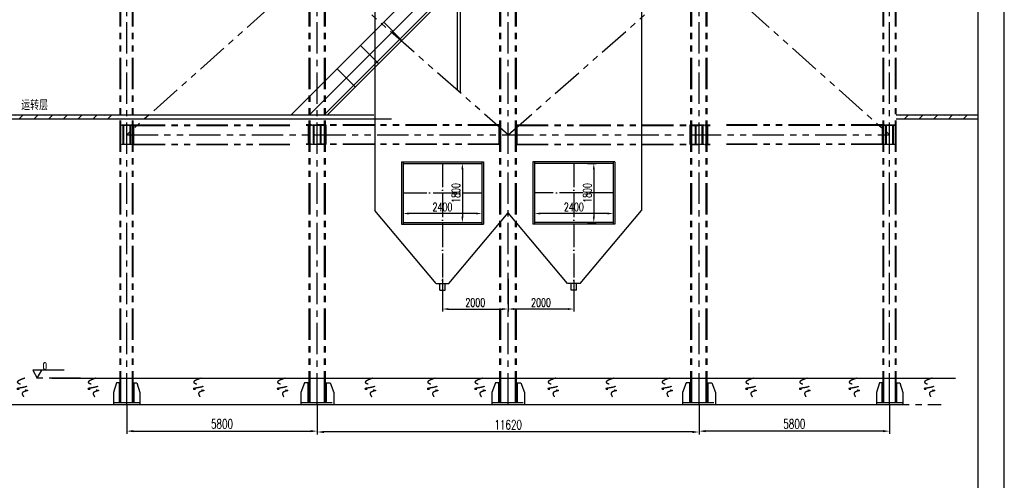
# Model space of a CAD drawing. Header units: millimetres. Extents: x -21 to 67273, y 14 to 95134.
# Tile 39 of 55: x 37290 to 67259, y 33915 to 47922. Entities that reach past the tile are written whole.
import ezdxf
from ezdxf.enums import TextEntityAlignment as Align

# ---------------------------------------------------------------- set-up
doc = ezdxf.new("R2010")
doc.units = ezdxf.units.MM
doc.header["$LTSCALE"] = 30
for name, pattern in [('ACAD_ISO04W100', [30.5, 24, -3, 0.5, -3]), ('CENTER', [50.8, 31.75, -6.35, 6.35, -6.35]), ('DASHED', [19.05, 12.7, -6.35]), ('PHANTOM', [63.5, 31.75, -6.35, 6.35, -6.35, 6.35, -6.35])]:
    doc.linetypes.add(name, pattern=pattern)
doc.layers.get('Defpoints').update_dxf_attribs({"color": 5})
for name, color, linetype in [('DH', 2, 'ACAD_ISO04W100'), ('双点画线', 6, 'PHANTOM'), ('标注', 3, 'Continuous'), ('点画线', 2, 'CENTER'), ('细实线', 4, 'Continuous'), ('虚线', 1, 'DASHED')]:
    doc.layers.add(name, color=color, linetype=linetype)
doc.styles.get("Standard").update_dxf_attribs({"font": 'romans.shx', "width": 0.7, "bigfont": 'hzdx.shx'})
doc.dimstyles.new('STANDARD$0', dxfattribs={"dimscale": 25, "dimtxt": 3.5, "dimasz": 2.5, "dimexe": 1, "dimexo": 0, "dimgap": 1, "dimtad": 1, "dimdec": 0, "dimdsep": 46, "dimtxsty": 'Standard', "dimcen": 2.5, "dimclrd": 256, "dimclre": 256, "dimclrt": 256, "dimadec": 0, "dimazin": 0, "dimtfac": 10, "dimtdec": 0, "dimtmove": 0, "dimatfit": 3, "dimfxl": 1, "dimtolj": 1, "dimtzin": 0, "dimarcsym": 0})

# ---------------------------------------------------------------- blocks, each defined once
blk = doc.blocks.new('*D22')
at = {"layer": 'Defpoints', "color": 0}
for p in [(40548, 36222), (46348, 36222), (46348, 35410)]:
    blk.add_point(p, dxfattribs=at)
at = {"layer": '标注', "color": 0}
for p, q in [((40548, 36222), (40548, 35330)), ((46348, 36222), (46348, 35330)), ((40748, 35410), (46148, 35410))]:
    blk.add_line(p, q, dxfattribs=at)
for points in [[(40748, 35443), (40748, 35377), (40548, 35410)], [(46148, 35443), (46148, 35377), (46348, 35410)]]:
    blk.add_solid(points, dxfattribs=at)
at = {"layer": '标注', "insert": (43448, 35630), "char_height": 280, "attachment_point": 5}
blk.add_mtext('5800', dxfattribs=at)
blk = doc.blocks.new('*D24')
at = {"layer": 'Defpoints', "color": 0}
for p in [(46348, 36222), (57968, 36222), (46348, 35384)]:
    blk.add_point(p, dxfattribs=at)
at = {"layer": '标注', "color": 0}
for p, q in [((46348, 36222), (46348, 35304)), ((57968, 36222), (57968, 35304)), ((57768, 35384), (46548, 35384))]:
    blk.add_line(p, q, dxfattribs=at)
for points in [[(46548, 35417), (46548, 35351), (46348, 35384)], [(57768, 35417), (57768, 35351), (57968, 35384)]]:
    blk.add_solid(points, dxfattribs=at)
at = {"layer": '标注', "insert": (52158, 35604), "char_height": 280, "attachment_point": 5}
blk.add_mtext('11620', dxfattribs=at)
blk = doc.blocks.new('*D23')
at = {"layer": 'Defpoints', "color": 0}
for p in [(57968, 36222), (63768, 36222), (57968, 35410)]:
    blk.add_point(p, dxfattribs=at)
at = {"layer": '标注', "color": 0}
for p, q in [((57968, 36222), (57968, 35330)), ((63768, 36222), (63768, 35330)), ((63568, 35410), (58168, 35410))]:
    blk.add_line(p, q, dxfattribs=at)
for points in [[(58168, 35443), (58168, 35377), (57968, 35410)], [(63568, 35443), (63568, 35377), (63768, 35410)]]:
    blk.add_solid(points, dxfattribs=at)
at = {"layer": '标注', "insert": (60868, 35630), "char_height": 280, "attachment_point": 5}
blk.add_mtext('5800', dxfattribs=at)
blk = doc.blocks.new('*D167')
at = {"layer": 'Defpoints', "color": 0}
for p in [(50158, 40038), (52158, 40038), (52158, 39123)]:
    blk.add_point(p, dxfattribs=at)
at = {"layer": '标注', "lineweight": -2}
for p, q in [((50158, 40038), (50158, 39051)), ((52158, 40038), (52158, 39051)), ((50338, 39123), (51978, 39123))]:
    blk.add_line(p, q, dxfattribs=at)
at = {"layer": '标注'}
for points in [[(50338, 39153), (50338, 39093), (50158, 39123)], [(51978, 39153), (51978, 39093), (52158, 39123)]]:
    blk.add_solid(points, dxfattribs=at)
at = {"layer": '标注', "lineweight": -2, "insert": (51158, 39321), "char_height": 252, "attachment_point": 5}
blk.add_mtext('\\A1;2000', dxfattribs=at)
blk = doc.blocks.new('*D168')
at = {"layer": 'Defpoints', "color": 0}
for p in [(52158, 40008), (54158, 40008), (52158, 39123)]:
    blk.add_point(p, dxfattribs=at)
at = {"layer": '标注', "lineweight": -2}
for p, q in [((52158, 40008), (52158, 39051)), ((54158, 40008), (54158, 39051)), ((53978, 39123), (52338, 39123))]:
    blk.add_line(p, q, dxfattribs=at)
at = {"layer": '标注'}
for points in [[(52338, 39153), (52338, 39093), (52158, 39123)], [(53978, 39153), (53978, 39093), (54158, 39123)]]:
    blk.add_solid(points, dxfattribs=at)
at = {"layer": '标注', "lineweight": -2, "insert": (53158, 39321), "char_height": 252, "attachment_point": 5}
blk.add_mtext('\\A1;2000', dxfattribs=at)
blk = doc.blocks.new('*D169')
at = {"layer": 'Defpoints', "color": 0}
for p in [(50572, 43552), (50572, 41752), (50765, 41752)]:
    blk.add_point(p, dxfattribs=at)
at = {"layer": '标注', "lineweight": -2}
for p, q in [((50572, 43552), (50837, 43552)), ((50765, 43372), (50765, 41932)), ((50572, 41752), (50837, 41752))]:
    blk.add_line(p, q, dxfattribs=at)
at = {"layer": '标注'}
for points in [[(50735, 43372), (50795, 43372), (50765, 43552)], [(50735, 41932), (50795, 41932), (50765, 41752)]]:
    blk.add_solid(points, dxfattribs=at)
at = {"layer": '标注', "lineweight": -2, "insert": (50567, 42652), "char_height": 252, "attachment_point": 5, "rotation": 90}
blk.add_mtext('\\A1;1800', dxfattribs=at)
blk = doc.blocks.new('*D170')
at = {"layer": 'Defpoints', "color": 0}
for p in [(48958, 42256), (48958, 42028), (51358, 42256)]:
    blk.add_point(p, dxfattribs=at)
at = {"layer": '标注', "lineweight": -2}
for p, q in [((48958, 42256), (48958, 41956)), ((51178, 42028), (49138, 42028)), ((51358, 42256), (51358, 41956))]:
    blk.add_line(p, q, dxfattribs=at)
at = {"layer": '标注'}
for points in [[(49138, 42058), (49138, 41998), (48958, 42028)], [(51178, 42058), (51178, 41998), (51358, 42028)]]:
    blk.add_solid(points, dxfattribs=at)
at = {"layer": '标注', "lineweight": -2, "insert": (50158, 42226), "char_height": 252, "attachment_point": 5}
blk.add_mtext('\\A1;2400', dxfattribs=at)
blk = doc.blocks.new('*D171')
at = {"layer": 'Defpoints', "color": 0}
for p in [(54572, 43552), (54572, 41752), (54765, 41752)]:
    blk.add_point(p, dxfattribs=at)
at = {"layer": '标注', "lineweight": -2}
for p, q in [((54572, 43552), (54837, 43552)), ((54765, 43372), (54765, 41932)), ((54572, 41752), (54837, 41752))]:
    blk.add_line(p, q, dxfattribs=at)
at = {"layer": '标注'}
for points in [[(54735, 43372), (54795, 43372), (54765, 43552)], [(54735, 41932), (54795, 41932), (54765, 41752)]]:
    blk.add_solid(points, dxfattribs=at)
at = {"layer": '标注', "lineweight": -2, "insert": (54567, 42652), "char_height": 252, "attachment_point": 5, "rotation": 90}
blk.add_mtext('\\A1;1800', dxfattribs=at)
blk = doc.blocks.new('*D172')
at = {"layer": 'Defpoints', "color": 0}
for p in [(52958, 42256), (52958, 42028), (55358, 42256)]:
    blk.add_point(p, dxfattribs=at)
at = {"layer": '标注', "lineweight": -2}
for p, q in [((52958, 42256), (52958, 41956)), ((55178, 42028), (53138, 42028)), ((55358, 42256), (55358, 41956))]:
    blk.add_line(p, q, dxfattribs=at)
at = {"layer": '标注'}
for points in [[(53138, 42058), (53138, 41998), (52958, 42028)], [(55178, 42058), (55178, 41998), (55358, 42028)]]:
    blk.add_solid(points, dxfattribs=at)
at = {"layer": '标注', "lineweight": -2, "insert": (54158, 42226), "char_height": 252, "attachment_point": 5}
blk.add_mtext('\\A1;2400', dxfattribs=at)

msp = doc.modelspace()

# ---------------------------------------------------------------- hatches: boundary and pattern name
at = {"layer": '虚线'}
h = msp.add_hatch(dxfattribs=at)
h.set_pattern_fill('TRANS', color=256, scale=50, angle=45, style=0)
h.paths.add_polyline_path([(40347.876, 45022.118), (33403.76, 45022.118), (33403.76, 44902.118), (40347.876, 44902.118)])
h = msp.add_hatch(dxfattribs=at)
h.set_pattern_fill('TRANS', color=256, scale=50, angle=45, style=0)
h.paths.add_polyline_path([(66459.476, 45022.118), (63967.876, 45022.118), (63967.876, 44902.118), (66459.476, 44902.118)])

# ---------------------------------------------------------------- linework, layer by layer
for p, q in [((66459.476, 814.368), (66459.476, 94334.368)), ((48907.876, 43602.118), (48907.876, 41702.118)), ((48907.876, 43602.118), (51407.876, 43602.118)), ((48957.876, 43602.118), (48957.876, 41702.118)), ((48957.876, 43552.118), (51357.876, 43552.118)), ((51357.876, 43602.118), (51357.876, 41702.118)), ((51407.876, 43602.118), (51407.876, 41702.118)), ((52907.876, 43602.118), (52907.876, 41702.118)), ((55407.876, 43602.118), (52907.876, 43602.118)), ((52957.876, 43602.118), (52957.876, 41702.118)), ((55357.876, 43552.118), (52957.876, 43552.118)), ((55357.876, 43602.118), (55357.876, 41702.118)), ((55407.876, 43602.118), (55407.876, 41702.118)), ((48907.876, 41702.118), (51407.876, 41702.118)), ((48957.876, 41752.118), (51357.876, 41752.118)), ((55407.876, 41702.118), (52907.876, 41702.118)), ((55357.876, 41752.118), (52957.876, 41752.118)), ((38264.952, 37022.118), (65340.902, 37022.118)), ((38695.054, 37022.118), (65771.004, 37022.118)), ((5815.837, 36222.118), (63657.23, 36222.118))]:
    msp.add_line(p, q)
at = {"lineweight": -2}
for p, q in [((48097.876, 49251.618), (48097.876, 42122.808)), ((56217.876, 49251.618), (56217.876, 42122.808)), ((49962.406, 39900.747), (48097.876, 42122.808)), ((50353.346, 39900.747), (52157.876, 42051.302)), ((53962.406, 39900.747), (52157.876, 42051.302)), ((54353.346, 39900.747), (56217.876, 42122.808))]:
    msp.add_line(p, q, dxfattribs=at)
at = {"layer": 'DH', "lineweight": -2}
for p, q in [((50157.876, 43552.118), (50157.876, 39700.747)), ((54157.876, 43552.118), (54157.876, 39700.747))]:
    msp.add_line(p, q, dxfattribs=at)
at = {"layer": 'DH'}
for p, q in [((48957.876, 42652.118), (51357.876, 42652.118)), ((55357.876, 42652.118), (52957.876, 42652.118))]:
    msp.add_line(p, q, dxfattribs=at)
at = {"layer": '双点画线'}
for p, q in [((46097.876, 36282.118), (46097.876, 82862.118)), ((46127.876, 36282.118), (46127.876, 82862.118)), ((46567.876, 36282.118), (46567.876, 82862.118)), ((46597.876, 36282.118), (46597.876, 82862.118)), ((57717.876, 36282.118), (57717.876, 82862.118)), ((57747.876, 36282.118), (57747.876, 82862.118)), ((58187.876, 36282.118), (58187.876, 82862.118)), ((58217.876, 36282.118), (58217.876, 82862.118)), ((40347.876, 36282.118), (40347.876, 81632.118)), ((40369.876, 36282.118), (40369.876, 81632.118)), ((40725.876, 36282.118), (40725.876, 81632.118)), ((40747.876, 36282.118), (40747.876, 81632.118)), ((63567.876, 36282.118), (63567.876, 81632.118)), ((63589.876, 36282.118), (63589.876, 81632.118)), ((63945.876, 36282.118), (63945.876, 81632.118)), ((63967.876, 36282.118), (63967.876, 81632.118)), ((51907.876, 36282.118), (51907.876, 78922.118)), ((51937.876, 36282.118), (51937.876, 78922.118)), ((52377.876, 36282.118), (52377.876, 78922.118)), ((52407.876, 36282.118), (52407.876, 78922.118)), ((46347.876, 49587.118), (40547.876, 44422.118)), ((52157.876, 44422.118), (46347.876, 49522.118)), ((52157.876, 44422.118), (57967.876, 49522.118)), ((57968.251, 49587.118), (63767.876, 44422.118)), ((40767.876, 44722.118), (45507.876, 44722.118)), ((40767.876, 44122.118), (40767.876, 44722.118)), ((40767.876, 44702.118), (45507.876, 44702.118)), ((51887.876, 44722.118), (46007.876, 44722.118)), ((51887.876, 44702.118), (46007.876, 44702.118)), ((46077.876, 44122.118), (46077.876, 44722.118)), ((46617.876, 44122.118), (46617.876, 44722.118)), ((51887.876, 44122.118), (51887.876, 44722.118)), ((52427.876, 44722.118), (58307.876, 44722.118)), ((52427.876, 44122.118), (52427.876, 44722.118)), ((52427.876, 44702.118), (58307.876, 44702.118)), ((57697.876, 44122.118), (57697.876, 44722.118)), ((58237.876, 44122.118), (58237.876, 44722.118)), ((63547.876, 44722.118), (58807.876, 44722.118)), ((63547.876, 44702.118), (58807.876, 44702.118)), ((63547.876, 44122.118), (63547.876, 44722.118)), ((40547.876, 44422.118), (63767.876, 44422.118)), ((40767.876, 44142.118), (45507.876, 44142.118)), ((40767.876, 44122.118), (45507.876, 44122.118)), ((51887.876, 44142.118), (46007.876, 44142.118)), ((51887.876, 44122.118), (46007.876, 44122.118)), ((52427.876, 44142.118), (58307.876, 44142.118)), ((52427.876, 44122.118), (58307.876, 44122.118)), ((63547.876, 44142.118), (58807.876, 44142.118)), ((63547.876, 44122.118), (58807.876, 44122.118)), ((39136.932, 37022.118), (37702.12, 37022.118)), ((40236.876, 36882.118), (40147.876, 36582.118)), ((40347.876, 36882.118), (40236.876, 36882.118)), ((40325.876, 36282.118), (40325.876, 36882.118)), ((40747.876, 36882.118), (40858.876, 36882.118)), ((40769.876, 36282.118), (40769.876, 36882.118)), ((40858.876, 36882.118), (40947.876, 36582.118)), ((45957.876, 36882.118), (45847.876, 36582.118)), ((46097.876, 36882.118), (45957.876, 36882.118)), ((46067.876, 36282.118), (46067.876, 36882.118)), ((46597.876, 36882.118), (46737.876, 36882.118)), ((46627.876, 36282.118), (46627.876, 36882.118)), ((46737.876, 36882.118), (46847.876, 36582.118)), ((51767.876, 36882.118), (51657.876, 36582.118)), ((51907.876, 36882.118), (51767.876, 36882.118)), ((51877.876, 36282.118), (51877.876, 36882.118)), ((52407.876, 36882.118), (52547.876, 36882.118)), ((52437.876, 36282.118), (52437.876, 36882.118)), ((52547.876, 36882.118), (52657.876, 36582.118)), ((57577.876, 36882.118), (57467.876, 36582.118)), ((57717.876, 36882.118), (57577.876, 36882.118)), ((57687.876, 36282.118), (57687.876, 36882.118)), ((58217.876, 36882.118), (58357.876, 36882.118)), ((58247.876, 36282.118), (58247.876, 36882.118)), ((58357.876, 36882.118), (58467.876, 36582.118)), ((63456.876, 36882.118), (63367.876, 36582.118)), ((63567.876, 36882.118), (63456.876, 36882.118)), ((63545.876, 36282.118), (63545.876, 36882.118)), ((63967.876, 36882.118), (64078.876, 36882.118)), ((63989.876, 36282.118), (63989.876, 36882.118)), ((64078.876, 36882.118), (64167.876, 36582.118)), ((40147.876, 36582.118), (40147.876, 36222.118)), ((40347.876, 36582.118), (40325.876, 36582.118)), ((40747.876, 36582.118), (40769.876, 36582.118)), ((40947.876, 36582.118), (40947.876, 36222.118)), ((45847.876, 36582.118), (45847.876, 36222.118)), ((45847.876, 36582.118), (45847.876, 36222.118)), ((46067.876, 36582.118), (46097.876, 36582.118)), ((46597.876, 36582.118), (46627.876, 36582.118)), ((46847.876, 36582.118), (46847.876, 36222.118)), ((51657.876, 36582.118), (51657.876, 36222.118)), ((51657.876, 36582.118), (51657.876, 36222.118)), ((51877.876, 36582.118), (51907.876, 36582.118)), ((52407.876, 36582.118), (52437.876, 36582.118)), ((52657.876, 36582.118), (52657.876, 36222.118)), ((57467.876, 36582.118), (57467.876, 36222.118)), ((57467.876, 36582.118), (57467.876, 36222.118)), ((57687.876, 36582.118), (57717.876, 36582.118)), ((58217.876, 36582.118), (58247.876, 36582.118)), ((58467.876, 36582.118), (58467.876, 36222.118)), ((63367.876, 36582.118), (63367.876, 36222.118)), ((63567.876, 36582.118), (63545.876, 36582.118)), ((63967.876, 36582.118), (63989.876, 36582.118)), ((64167.876, 36582.118), (64167.876, 36222.118)), ((40147.876, 36282.118), (40947.876, 36282.118)), ((45847.876, 36282.118), (46847.876, 36282.118)), ((51657.876, 36282.118), (52657.876, 36282.118)), ((57467.876, 36282.118), (58467.876, 36282.118)), ((63367.876, 36282.118), (64167.876, 36282.118)), ((38264.952, 36222.118), (65340.902, 36222.118)), ((40147.876, 36222.118), (40947.876, 36222.118)), ((45847.876, 36222.118), (46847.876, 36222.118)), ((51657.876, 36222.118), (52657.876, 36222.118)), ((57467.876, 36222.118), (58467.876, 36222.118)), ((63367.876, 36222.118), (64167.876, 36222.118))]:
    msp.add_line(p, q, dxfattribs=at)
for points in [[(40397.876, 44722.118), (40697.876, 44722.118), (40697.876, 44702.118), (40397.876, 44702.118)], [(40447.876, 44702.118), (40447.876, 44142.118), (40435.876, 44142.118), (40435.876, 44702.118)], [(40659.876, 44702.118), (40659.876, 44142.118), (40647.876, 44142.118), (40647.876, 44702.118)], [(46197.876, 44722.118), (46497.876, 44722.118), (46497.876, 44702.118), (46197.876, 44702.118)], [(46247.876, 44702.118), (46247.876, 44142.118), (46235.876, 44142.118), (46235.876, 44702.118)], [(46459.876, 44702.118), (46459.876, 44142.118), (46447.876, 44142.118), (46447.876, 44702.118)], [(57817.876, 44722.118), (58117.876, 44722.118), (58117.876, 44702.118), (57817.876, 44702.118)], [(57867.876, 44702.118), (57867.876, 44142.118), (57855.876, 44142.118), (57855.876, 44702.118)], [(58079.876, 44702.118), (58079.876, 44142.118), (58067.876, 44142.118), (58067.876, 44702.118)], [(63617.876, 44722.118), (63917.876, 44722.118), (63917.876, 44702.118), (63617.876, 44702.118)], [(63667.876, 44702.118), (63667.876, 44142.118), (63655.876, 44142.118), (63655.876, 44702.118)], [(63879.876, 44702.118), (63879.876, 44142.118), (63867.876, 44142.118), (63867.876, 44702.118)], [(40397.876, 44142.118), (40697.876, 44142.118), (40697.876, 44122.118), (40397.876, 44122.118)], [(46197.876, 44142.118), (46497.876, 44142.118), (46497.876, 44122.118), (46197.876, 44122.118)], [(57817.876, 44142.118), (58117.876, 44142.118), (58117.876, 44122.118), (57817.876, 44122.118)], [(63617.876, 44142.118), (63917.876, 44142.118), (63917.876, 44122.118), (63617.876, 44122.118)]]:
    msp.add_lwpolyline(points, close=True, dxfattribs=at)
msp.add_lwpolyline([(38645.813, 37262.118), (37685.813, 37262.118), (37824.377, 37022.118), (37962.941, 37262.118)], dxfattribs=at)
at = {"layer": '标注', "lineweight": -2}
for p, q in [((49962.406, 39900.747), (50353.346, 39900.747)), ((50077.876, 39700.747), (50077.876, 39900.747)), ((50237.876, 39700.747), (50237.876, 39900.747)), ((54353.346, 39900.747), (53962.406, 39900.747)), ((54077.876, 39700.747), (54077.876, 39900.747)), ((54237.876, 39700.747), (54237.876, 39900.747)), ((50077.876, 39700.747), (50237.876, 39700.747)), ((54237.876, 39700.747), (54077.876, 39700.747))]:
    msp.add_line(p, q, dxfattribs=at)
at = {"layer": '点画线'}
for p, q in [((46347.876, 36222.118), (46347.876, 83762.118)), ((57967.876, 36222.118), (57967.876, 83762.118)), ((40547.876, 36222.118), (40547.876, 81632.118)), ((63767.876, 36222.118), (63767.876, 81632.118)), ((52157.876, 36222.118), (52157.876, 78922.118))]:
    msp.add_line(p, q, dxfattribs=at)
at = {"layer": '细实线'}
for p, q in [((67259.476, 14.368), (67259.476, 95134.368)), ((50147.876, 49622.118), (45547.876, 45022.118)), ((50600.876, 49522.118), (50600.876, 45788.848)), ((50694.876, 49522.118), (50694.876, 45706.335)), ((46097.876, 45022.118), (50247.876, 49172.118)), ((46548.881, 45022.118), (50247.876, 48721.113)), ((46647.876, 45022.118), (50247.876, 48622.118)), ((48369.196, 47843.438), (48919.196, 47293.438)), ((47662.089, 47136.331), (48212.089, 46586.331)), ((46954.983, 46429.225), (47504.983, 45879.225)), ((48067.928, 45022.118), (33403.76, 45022.118)), ((66459.476, 45022.118), (63967.876, 45022.118)), ((48605.33, 44902.118), (33403.76, 44902.118)), ((66459.476, 44902.118), (63967.876, 44902.118))]:
    msp.add_line(p, q, dxfattribs=at)
at = {"layer": '虚线'}
for points in [[(37448.642, 37022.118), (37223.382, 36886.338), (37493.694, 36769.287), (37205.362, 36697.256), (37529.735, 36643.233), (37376.559, 36580.206), (37412.6, 36445.147)], [(39608.84, 37022.118), (39383.58, 36886.338), (39653.892, 36769.287), (39365.56, 36697.256), (39689.933, 36643.233), (39536.757, 36580.206), (39572.798, 36445.147)], [(42816.406, 37022.118), (42591.147, 36886.338), (42861.458, 36769.287), (42573.126, 36697.256), (42897.5, 36643.233), (42744.323, 36580.206), (42780.364, 36445.147)], [(45369.367, 37022.118), (45144.108, 36886.338), (45414.42, 36769.287), (45126.087, 36697.256), (45450.461, 36643.233), (45297.284, 36580.206), (45333.326, 36445.147)], [(48040.154, 37022.118), (47814.895, 36886.338), (48085.207, 36769.287), (47796.874, 36697.256), (48121.248, 36643.233), (47968.071, 36580.206), (48004.113, 36445.147)], [(49938.51, 37022.118), (49713.251, 36886.338), (49983.562, 36769.287), (49695.23, 36697.256), (50019.604, 36643.233), (49866.427, 36580.206), (49902.469, 36445.147)], [(51378.642, 37022.118), (51153.383, 36886.338), (51423.694, 36769.287), (51135.362, 36697.256), (51459.736, 36643.233), (51306.559, 36580.206), (51342.601, 36445.147)], [(53604.301, 37022.118), (53379.041, 36886.338), (53649.353, 36769.287), (53361.021, 36697.256), (53685.394, 36643.233), (53532.218, 36580.206), (53568.259, 36445.147)], [(55371.735, 37022.118), (55146.476, 36886.338), (55416.788, 36769.287), (55128.455, 36697.256), (55452.829, 36643.233), (55299.652, 36580.206), (55335.694, 36445.147)], [(57073.709, 37022.118), (56848.45, 36886.338), (57118.761, 36769.287), (56830.429, 36697.256), (57154.803, 36643.233), (57001.626, 36580.206), (57037.668, 36445.147)], [(59626.67, 37022.118), (59401.411, 36886.338), (59671.723, 36769.287), (59383.39, 36697.256), (59707.764, 36643.233), (59554.588, 36580.206), (59590.629, 36445.147)], [(61263.184, 37022.118), (61037.925, 36886.338), (61308.236, 36769.287), (61019.904, 36697.256), (61344.278, 36643.233), (61191.101, 36580.206), (61227.142, 36445.147)], [(62768.777, 37022.118), (62543.517, 36886.338), (62813.829, 36769.287), (62525.497, 36697.256), (62849.87, 36643.233), (62696.694, 36580.206), (62732.735, 36445.147)], [(65059.895, 37022.118), (64834.636, 36886.338), (65104.948, 36769.287), (64816.615, 36697.256), (65140.989, 36643.233), (64987.812, 36580.206), (65023.854, 36445.147)]]:
    msp.add_spline(points, degree=3, dxfattribs=at)

# ---------------------------------------------------------------- texts
at = {"layer": '双点画线', "width": 0.7}
msp.add_text('0', height=210, dxfattribs=at).set_placement((37993.103, 37391.639), align=Align.MIDDLE_LEFT)
at = {"layer": '虚线', "width": 0.7}
msp.add_text('运转层', height=300, dxfattribs=at).set_placement((37335.297, 45172.204))

# ---------------------------------------------------------------- dimensions: what is measured, and where the dimension line sits
at = {"layer": '标注', "lineweight": -2}
for base, p1, p2, picture, middle in [((50765.26, 41752.118), (50572.102, 43552.118), (50572.102, 41752.118), '*D169', (50567.26, 42652.118)), ((54765.26, 41752.118), (54572.102, 43552.118), (54572.102, 41752.118), '*D171', (54567.26, 42652.118))]:
    dim = msp.add_linear_dim(base=base, p1=p1, p2=p2, angle=90, dimstyle='STANDARD$0', override={"dimscale": 72, "dimcen": 611.116291}, dxfattribs=at)
    dim.commit()
    dim.dimension.update_dxf_attribs({"geometry": picture, "text_midpoint": middle})
for base, p1, p2, picture, middle in [((48957.876, 42027.817), (51357.876, 42255.906), (48957.876, 42255.906), '*D170', (50157.876, 42225.817)), ((52957.876, 42027.817), (55357.876, 42255.906), (52957.876, 42255.906), '*D172', (54157.876, 42225.817)), ((52157.876, 39122.566), (50157.876, 40038.493), (52157.876, 40038.493), '*D167', (51157.876, 39320.566)), ((52157.876, 39122.566), (54157.876, 40007.962), (52157.876, 40007.962), '*D168', (53157.876, 39320.566))]:
    dim = msp.add_linear_dim(base=base, p1=p1, p2=p2, dimstyle='STANDARD$0', override={"dimscale": 72, "dimcen": 611.116291}, dxfattribs=at)
    dim.commit()
    dim.dimension.update_dxf_attribs({"geometry": picture, "text_midpoint": middle})
at = {"layer": '标注'}
dim = msp.add_linear_dim(base=(46347.876, 35409.996), p1=(40547.876, 36222.118), p2=(46347.876, 36222.118), angle=180, dimstyle='STANDARD$0', override={"dimscale": 80, "dimdec": 2, "dimzin": 12, "dimcen": 0, "dimclrd": 0, "dimclre": 0, "dimadec": 2, "dimazin": 3, "dimtfac": 1, "dimtdec": 2, "dimtolj": 0, "dimtzin": 8, "dimlwd": 65535, "dimlwe": 65535}, dxfattribs=at)
dim.commit()
dim.dimension.update_dxf_attribs({"geometry": '*D22', "text_midpoint": (43447.876, 35629.996)})
for base, p1, p2, picture, middle in [((46347.876, 35383.835), (57967.876, 36222.118), (46347.876, 36222.118), '*D24', (52157.876, 35603.835)), ((57967.876, 35409.996), (63767.876, 36222.118), (57967.876, 36222.118), '*D23', (60867.876, 35629.996))]:
    dim = msp.add_linear_dim(base=base, p1=p1, p2=p2, dimstyle='STANDARD$0', override={"dimscale": 80, "dimdec": 2, "dimzin": 12, "dimcen": 0, "dimclrd": 0, "dimclre": 0, "dimadec": 2, "dimazin": 3, "dimtfac": 1, "dimtdec": 2, "dimtolj": 0, "dimtzin": 8, "dimlwd": 65535, "dimlwe": 65535}, dxfattribs=at)
    dim.commit()
    dim.dimension.update_dxf_attribs({"geometry": picture, "text_midpoint": middle})

doc.saveas('drawing.dxf')
